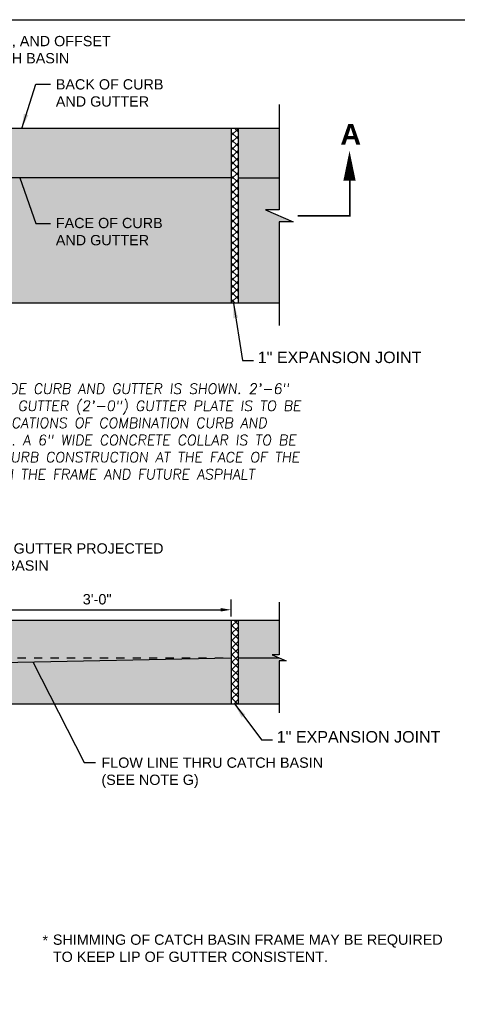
# Model space of a CAD drawing. Header units: feet. Extents: x 6 to 219, y -47 to 30.
# Tile 19 of 47: x 167.01 to 172.33, y 12.39 to 24.37. Entities that reach past the tile are written whole.
import ezdxf

# ---------------------------------------------------------------- set-up
doc = ezdxf.new("R2010")
doc.units = ezdxf.units.FT
doc.header["$MEASUREMENT"] = 0
for name, pattern in [('B', [0.3, 0.25, -0.05]), ('HIDDEN', [0.375, 0.25, -0.125]), ('PHANTOM2', [1.25, 0.625, -0.125, 0.125, -0.125, 0.125, -0.125])]:
    doc.linetypes.add(name, pattern=pattern)
doc.layers.add('COLUMNS', color=6, linetype='Continuous', plot=False)
for name, color, linetype in [('DETAILS', 4, 'Continuous'), ('HATCH', 247, 'Continuous'), ('PHANTOM', 7, 'PHANTOM2'), ('SHEET_TXT', 9, 'Continuous'), ('text', 9, 'Continuous')]:
    doc.layers.add(name, color=color, linetype=linetype)
doc.styles.add('SLANTED', font='ROMANS.SHX', dxfattribs={"oblique": 7})
doc.styles.get("Standard").update_dxf_attribs({"font": 'arial.ttf'})
doc.dimstyles.get("Standard").update_dxf_attribs({"dimtxt": 0.18, "dimasz": 0.18, "dimexe": 0.18, "dimexo": 0.0625, "dimgap": 0.09, "dimtad": 0, "dimtih": 1, "dimtoh": 1, "dimdec": 4, "dimzin": 0, "dimdsep": 46, "dimtxsty": 'Standard', "dimcen": 0.09, "dimadec": 0, "dimazin": 0, "dimtfac": 1, "dimtdec": 4, "dimtofl": 0, "dimtmove": 0, "dimatfit": 3, "dimfxl": 1, "dimtolj": 1, "dimtzin": 0, "dimarcsym": 0})

# ---------------------------------------------------------------- blocks, each defined once
blk = doc.blocks.new('*D19')
at = {"layer": 'Defpoints', "color": 0, "linetype": 'Continuous', "transparency": 16777216}
for p in [(169.578, 17.191), (166.371, 17.065), (169.578, 17.065)]:
    blk.add_point(p, dxfattribs=at)
at = {"layer": 'DETAILS', "color": 0, "linetype": 'Continuous', "lineweight": -2, "transparency": 16777216}
for p, q in [((166.371, 17.109), (166.371, 17.317)), ((169.578, 17.109), (169.578, 17.317)), ((166.497, 17.191), (169.452, 17.191))]:
    blk.add_line(p, q, dxfattribs=at)
at = {"layer": 'DETAILS', "color": 0, "linetype": 'Continuous', "transparency": 16777216}
for points in [[(166.497, 17.212), (166.497, 17.17), (166.371, 17.191)], [(169.452, 17.212), (169.452, 17.17), (169.578, 17.191)]]:
    blk.add_solid(points, dxfattribs=at)
at = {"layer": 'DETAILS', "color": 0, "linetype": 'Continuous', "transparency": 16777216, "insert": (167.949, 17.318), "char_height": 0.126, "attachment_point": 5}
blk.add_mtext('\\A1;3\'-0"', dxfattribs=at)

msp = doc.modelspace()

# ---------------------------------------------------------------- hatches: boundary and pattern name
at = {"layer": 'HATCH', "linetype": 'Continuous'}
h = msp.add_hatch(dxfattribs=at)
h.set_pattern_fill('ANSI37', color=256, scale=0.5)
h.set_pattern_definition([(45, (-12.035417, -4.76992), (-0.044194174, 0.044194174), []), (135, (-12.035417, -4.76992), (-0.044194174, -0.044194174), [])])
h.paths.add_polyline_path([(159.58133, 23.04981), (159.498, 23.04981), (159.498, 20.9231), (159.58133, 20.9231)])
h.paths.add_polyline_path([(169.66466, 23.04981), (169.58133, 23.04981), (169.58133, 20.92379), (169.66466, 20.92379)])
h = msp.add_hatch(dxfattribs=at)
h.set_pattern_fill('ANSI37', color=256, scale=0.5)
h.set_pattern_definition([(45, (-9.43818, 2.54539), (-0.044194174, 0.044194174), []), (135, (-9.43818, 2.54539), (-0.044194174, -0.044194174), [])])
h.paths.add_polyline_path([(169.66466, 17.06517), (169.58133, 17.06517), (169.58133, 16.04264), (169.66466, 16.04264)])
at = {"layer": 'text', "linetype": 'Continuous'}
h = msp.add_hatch(color=255, dxfattribs=at)
h.dxf.hatch_style = 1
h.paths.add_polyline_path([(159.498, 23.04981), (158.998, 23.04981), (158.99801, 22.4492), (159.498, 22.4492)])
h.paths.add_polyline_path([(159.498, 22.4492), (158.99801, 22.4492), (158.99802, 22.06063), (158.82967, 22.06063), (159.16632, 21.91228), (158.998, 21.91228), (158.998, 20.9231), (159.498, 20.9231)])
edge = h.paths.add_edge_path()
edge.add_arc((163.04447, 23.0147), 0.03517, 92.925856, 180, ccw=False)
edge.add_line((163.04268, 23.04981), (159.58133, 23.04981))
edge.add_line((159.58133, 23.04981), (159.58133, 22.4492))
edge.add_line((159.58133, 22.4492), (163.01251, 22.4492))
edge.add_arc((163.08586, 22.47113), 0.07655, 180.640026, 196.64631, ccw=False)
edge.add_line((163.00931, 22.47028), (163.00931, 23.0147))
edge = h.paths.add_edge_path()
edge.add_arc((162.98627, 22.38617), 0.05466, 1.360219, 35.806276)
edge.add_arc((163.08586, 22.47113), 0.07655, 196.64631, 223.800277, ccw=False)
edge.add_line((163.01251, 22.4492), (159.58133, 22.4492))
edge.add_line((159.58133, 22.4492), (159.58133, 20.9231))
edge.add_line((159.58133, 20.9231), (163.07429, 20.9231))
edge.add_arc((163.07358, 20.95577), 0.03268, 181.857966, 271.244371, ccw=False)
edge.add_line((163.04092, 20.95471), (163.04092, 22.38747))
edge = h.paths.add_edge_path()
edge.add_line((169.58133, 22.4492), (166.15013, 22.4492))
edge.add_arc((166.07679, 22.47113), 0.07655, 316.199723, 343.35369, ccw=False)
edge.add_arc((166.17637, 22.38617), 0.05466, 144.193724, 181.360219)
edge.add_line((166.12173, 22.38487), (166.12173, 20.95683))
edge.add_arc((166.08907, 20.95577), 0.03268, -78.087864, 1.857966, ccw=False)
edge.add_line((166.09581, 20.92379), (169.58133, 20.92379))
edge.add_line((169.58133, 20.92379), (169.58133, 22.4492))
edge = h.paths.add_edge_path()
edge.add_line((169.58133, 23.04981), (166.11638, 23.04981))
edge.add_arc((166.11817, 23.0147), 0.03517, 0, 92.925856, ccw=False)
edge.add_line((166.15334, 23.0147), (166.15334, 22.47199))
edge.add_arc((166.07679, 22.47113), 0.07655, -16.64631, 0.640026, ccw=False)
edge.add_line((166.15013, 22.4492), (169.58133, 22.4492))
edge.add_line((169.58133, 22.4492), (169.58133, 23.04981))
h.paths.add_polyline_path([(170.16467, 23.04981), (169.66466, 23.04981), (169.66466, 22.4492), (170.16468, 22.4492)])
h.paths.add_polyline_path([(170.16466, 21.91228), (170.33299, 21.91228), (169.99634, 22.06063), (170.16469, 22.06063), (170.16468, 22.4492), (169.66466, 22.4492), (169.66466, 20.92379), (170.16466, 20.92379)])
h = msp.add_hatch(color=255, dxfattribs=at)
h.dxf.hatch_style = 1
edge = h.paths.add_edge_path()
edge.add_line((169.58133, 16.04264), (169.58133, 16.60517))
edge.add_line((169.58133, 16.60517), (166.58131, 16.54359))
edge.add_line((166.58131, 16.54359), (166.10513, 16.54359))
edge.add_line((166.10513, 16.54359), (166.11597, 16.29594))
edge.add_line((166.11597, 16.29594), (166.33012, 16.08179))
edge.add_line((166.33012, 16.08179), (166.34677, 16.08173))
edge.add_arc((166.34938, 16.0545), 0.02736, 26.612117, 95.463099, ccw=False)
edge.add_line((166.37383, 16.06675), (166.37383, 16.04264))
edge.add_line((166.37383, 16.04264), (169.58133, 16.04264))
h.paths.add_polyline_path([(169.66466, 16.60517), (169.66466, 16.04264), (170.16466, 16.04264), (170.16466, 16.56808), (170.24883, 16.56808), (170.16466, 16.60517)])
h.paths.add_polyline_path([(169.66466, 17.06517), (169.66466, 16.60517), (170.16466, 16.60517), (170.0805, 16.64226), (170.16468, 16.64226), (170.16467, 17.06517)])
edge = h.paths.add_edge_path()
edge.add_line((169.58133, 16.60517), (169.58133, 17.06517))
edge.add_line((169.58133, 17.06517), (166.13419, 17.06517))
edge.add_line((166.13419, 17.06517), (166.13419, 16.96135))
edge.add_arc((166.1261, 16.89448), 0.06736, 83.098665, 131.516264)
edge.add_arc((166.10122, 16.92259), 0.02982, 131.516264, 188.220587)
edge.add_line((166.0717, 16.91832), (166.0717, 16.54359))
edge.add_line((166.0717, 16.54359), (166.10513, 16.54359))
edge.add_line((166.10513, 16.54359), (166.58131, 16.54359))
edge.add_line((166.58131, 16.54359), (169.58133, 16.60517))
edge = h.paths.add_edge_path()
edge.add_line((159.58133, 17.06517), (159.58133, 16.60517))
edge.add_line((159.58133, 16.60517), (162.58133, 16.54359))
edge.add_line((162.58133, 16.54359), (163.0575, 16.54359))
edge.add_line((163.0575, 16.54359), (163.08468, 16.54359))
edge.add_line((163.08468, 16.54359), (163.08468, 16.91832))
edge.add_arc((163.04556, 16.91832), 0.03911, 0, 111.001702)
edge.add_line((163.03154, 16.95484), (163.03154, 17.06517))
edge.add_line((163.03154, 17.06517), (159.58133, 17.06517))
h.paths.add_polyline_path([(159.498, 16.60517), (159.498, 17.06517), (158.998, 17.06517), (158.99801, 16.64226), (158.91383, 16.64226), (158.998, 16.60517)])
edge = h.paths.add_edge_path()
edge.add_line((159.58133, 16.60517), (159.58133, 16.04264))
edge.add_line((159.58133, 16.04264), (162.7888, 16.04264))
edge.add_line((162.7888, 16.04264), (162.7888, 16.06675))
edge.add_arc((162.81326, 16.0545), 0.02736, 95.863612, 153.387883, ccw=False)
edge.add_line((162.81046, 16.08171), (162.83194, 16.08179))
edge.add_line((162.83194, 16.08179), (163.04669, 16.29654))
edge.add_line((163.04669, 16.29654), (163.0575, 16.54359))
edge.add_line((163.0575, 16.54359), (162.58133, 16.54359))
edge.add_line((162.58133, 16.54359), (159.58133, 16.60517))
h.paths.add_polyline_path([(159.498, 16.04264), (159.498, 16.60517), (158.998, 16.60517), (159.08216, 16.56808), (158.998, 16.56808), (158.998, 16.04264)])

# ---------------------------------------------------------------- linework, layer by layer
at = {"layer": 'COLUMNS', "color": 3, "flags": 128}
msp.add_lwpolyline([(157.97252, 3.62445), (157.97252, 24.37445), (188.34752, 24.37445), (188.34752, 3.62445)], close=True, dxfattribs=at)
at = {"layer": 'DETAILS'}
for p, q in [((170.16466, 23.34192), (170.16469, 22.06063)), ((169.99634, 22.06063), (170.33299, 21.91228)), ((170.16469, 22.06063), (169.99634, 22.06063)), ((170.16466, 21.91228), (170.16466, 20.65178)), ((170.33299, 21.91228), (170.16466, 21.91228)), ((170.16466, 17.2829), (170.16468, 16.64226)), ((170.0805, 16.64226), (170.24883, 16.56808)), ((170.16468, 16.64226), (170.0805, 16.64226)), ((170.16466, 16.56808), (170.16466, 15.93783)), ((170.24883, 16.56808), (170.16466, 16.56808))]:
    msp.add_line(p, q, dxfattribs=at)
at = {"layer": 'DETAILS', "linetype": 'Continuous'}
for points in [[(170.16466, 23.04981), (166.11997, 23.04981)], [(169.58133, 23.04981), (169.58133, 20.9231)], [(169.66466, 23.04981), (169.66466, 20.9231)], [(169.58133, 22.4492), (166.15012, 22.4492)], [(169.66466, 22.4492), (170.16466, 22.4492)], [(170.16466, 20.92379), (166.09581, 20.92379)], [(166.13419, 17.06517), (170.16466, 17.06517)], [(169.58133, 17.06517), (169.58133, 16.04264)], [(169.66466, 17.06517), (169.66466, 16.04264)], [(166.58131, 16.54359), (169.58133, 16.60517)], [(169.66466, 16.60517), (170.16466, 16.60517)], [(170.16466, 16.04264), (166.58133, 16.04264)]]:
    msp.add_lwpolyline(points, dxfattribs=at)
at = {"layer": 'DETAILS', "linetype": 'HIDDEN', "ltscale": 0.05}
msp.add_lwpolyline([(159.58133, 16.60517), (169.58133, 16.60517)], dxfattribs=at)
at = {"layer": 'PHANTOM', "linetype": 'Continuous'}
msp.add_lwpolyline([(171.02034, 22.77644, 0, 0.15, 0), (171.02034, 22.4136, 0.15, 0.15, 0)], format="xyseb", dxfattribs=at)
at = {"layer": 'PHANTOM', "linetype": 'B'}
msp.add_lwpolyline([(171.02468, 22.4399, 0.01875, 0.01875, 0), (171.02468, 21.98646, 0.01875, 0.01875, 0), (170.38943, 21.98646, 0, 0, 0)], format="xyseb", dxfattribs=at)

# ---------------------------------------------------------------- texts
at = {"layer": 'DETAILS', "linetype": 'Continuous', "insert": (165.07685, 24.17674), "char_height": 0.125, "width": 3.3132622, "attachment_point": 1}
msp.add_mtext('ELEVATION, STATION, AND OFFSET LOCATION FOR CATCH BASIN', dxfattribs=at)
at = {"layer": 'DETAILS', "attachment_point": 1}
for s, insert, char_height, width in [('BACK OF CURB AND GUTTER', (167.44614, 23.64977), 0.125, 1.6921427), ('FACE OF CURB AND GUTTER', (167.44614, 21.96163), 0.125, 1.6921427), ('1" EXPANSION JOINT', (169.90353, 20.33397), 0.14, 2.5897055), ('FLOW LINE OF GUTTER PROJECTED THRU CATCH BASIN', (165.65189, 18.00019), 0.125, 3.2901912), ('1" EXPANSION JOINT', (170.13474, 15.71435), 0.14, 2.5897055), ('FLOW LINE THRU CATCH BASIN\\P(SEE NOTE G)', (168.00121, 15.39221), 0.125, 3.0089528), ('*', (167.28372, 13.22812), 0.1246, 2.740488), ('SHIMMING OF CATCH BASIN FRAME MAY BE REQUIRED TO KEEP LIP OF GUTTER CONSISTENT.', (167.41025, 13.23741), 0.125, 4.7637274)]:
    msp.add_mtext(s, dxfattribs=dict(at, insert=insert, char_height=char_height, width=width))
at = {"layer": 'PHANTOM', "insert": (170.90878, 23.10327), "char_height": 0.25, "width": 0.351345, "attachment_point": 1}
msp.add_mtext('{\\fArial|b1|i0|c0|p34;A}', dxfattribs=at)
at = {"layer": 'SHEET_TXT', "insert": (165.55894, 19.94466), "char_height": 0.125, "width": 5.5597121, "attachment_point": 1, "style": 'SLANTED'}
msp.add_mtext('NOTE: 2\'-0" WIDE CURB AND GUTTER IS SHOWN. 2\'-6" WIDE CURB AND GUTTER (2\'-0") GUTTER PLATE IS TO BE USED IN ALL LOCATIONS OF COMBINATION CURB AND GUTTER, TYPE 2. A 6" WIDE CONCRETE COLLAR IS TO BE POURED WITH CURB CONSTRUCTION AT THE FACE OF THE FRAME BETWEEN THE FRAME AND FUTURE ASPHALT SURFACE. ', dxfattribs=at)

# ---------------------------------------------------------------- dimensions: what is measured, and where the dimension line sits
at = {"layer": 'DETAILS', "linetype": 'Continuous'}
dim = msp.add_linear_dim(base=(169.57818, 17.19062), p1=(166.37071, 17.06517), p2=(169.57818, 17.06517), angle=0, text='3\'-0"', dimstyle='Standard', override={"dimscale": 0.7, "dimtad": 1, "dimtih": 0, "dimtoh": 0, "dimse1": 0, "dimse2": 0}, dxfattribs=at)
dim.commit()
dim.dimension.update_dxf_attribs({"geometry": '*D19', "text_midpoint": (167.94851, 17.19062), "dimtype": 161})

# ---------------------------------------------------------------- leaders
at = {"layer": 'DETAILS'}
for points in [[(167.0313, 23.04981), (167.20103, 23.59006), (167.38213, 23.59006)], [(167.00935, 22.4492), (167.20103, 21.89491), (167.38213, 21.89491)], [(169.60792, 20.92224), (169.71646, 20.22628), (169.8506, 20.22628)], [(167.16805, 16.55563), (167.79061, 15.33083), (167.9286, 15.33083)], [(169.623, 16.04264), (169.94767, 15.60666), (170.08182, 15.60666)]]:
    msp.add_leader(points, dimstyle='Standard', override={"dimtxt": 0.1875}, dxfattribs=at)

doc.saveas('drawing.dxf')
